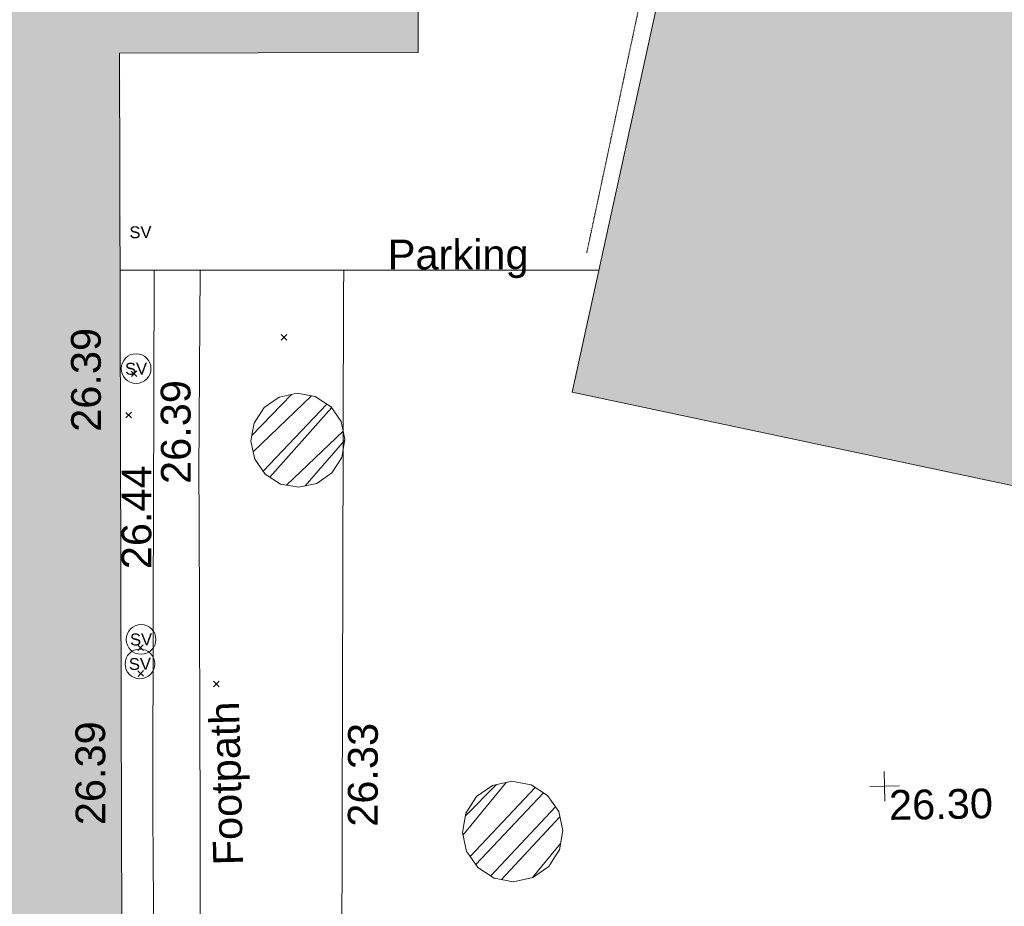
# Model space of a CAD drawing. Header units: millimetres. Extents: x -287732 to 520720, y -88450 to 287754.
# Tile 225 of 256: x 16702 to 29117, y 23548 to 34736. Entities that reach past the tile are written whole.
import ezdxf

# ---------------------------------------------------------------- set-up
doc = ezdxf.new("R2010")
doc.units = ezdxf.units.MM
for name, pattern in [('Dash', [6, 3, -3]), ('IMPORT-HIDDEN2 _3_', [4762.5, 3175, -1587.5]), ('IMPORT-UG_ELEC_STREET LIGHTING_QLB2 _2_', [2700, 1500, -300.0000000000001, 0, -250, 150, -300.0000000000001, 0, -200])]:
    doc.linetypes.add(name, pattern=pattern)
for name, color, linetype, lineweight, true_color in [('00_TOPO_SERV_STOP_VALVE', 7, 'Continuous', 9, 0x666666), ('00_UAV_BUILDING_OUTLINE', 5, 'Continuous', 9, 0x0000ff), ('00_UAV_FOOTPATH', 7, 'Continuous', 9, 0xa50000), ('00_UAV_LEVEL_SPOT', 7, 'Continuous', 9, 0x666666), ('00_UAV_PARKING', 4, 'Continuous', 9, 0x00ffff), ('12333-PUM-2D-U-0001-C01 - Rev2_REVIT IMPORT_dwg', 7, 'Continuous', 9, 0x767676), ('A_RHA_Line', 7, 'Continuous', 9, 0x00a600), ('A_RHA_Line-RoomAreaSeperator', 4, 'Dash', 9, 0x00ffff), ('PUM-CHAMBER EXTENTS', 6, 'IMPORT-HIDDEN2 _3_', 9, 0xff00ff)]:
    doc.layers.add(name, color=color, linetype=linetype, lineweight=lineweight, true_color=true_color)
for name, color, linetype, lineweight in [('00_UAV_SURFACE', 7, 'Continuous', 9), ('A_RHA_Detail', 7, 'Continuous', 9), ('A_RHA_Floor', 7, 'Continuous', 9), ('A_RHA_Text', 7, 'Continuous', 9), ('GEN-TEXT', 7, 'Continuous', 9)]:
    doc.layers.add(name, color=color, linetype=linetype, lineweight=lineweight)
doc.styles.add('Arial Narrow_B', font='ARIALNB.TTF', dxfattribs={"height": 3000})
doc.styles.add('Swis721 Lt BT', font='swissl.ttf', dxfattribs={"height": 399.9999999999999})
doc.styles.add('Swis721 Lt BT_2', font='swissl.ttf', dxfattribs={"height": 375})
pattern_1 = [(45, (-533641079.65, -725615854.3560001), (-265.1650429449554, 265.1650429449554), []), (45, (-533640902.873, -725615854.3560001), (-265.1650429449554, 265.1650429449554), [])]

# ---------------------------------------------------------------- blocks, each defined once
blk = doc.blocks.new('12333-PUM-2D-U-0001-C01 - Rev2_REVIT IMPORT_dwg_MSL_Sluice_Valve_SYM-V125-Site Location Plan Proposed')
at = {"layer": '00_TOPO_SERV_STOP_VALVE', "insert": (0, 198.9876086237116), "char_height": 399.9999999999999, "width": 785.1100955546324, "attachment_point": 2, "line_spacing_factor": 1.005061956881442, "style": 'Swis721 Lt BT'}
blk.add_mtext('SV', dxfattribs=at)
blk = doc.blocks.new('12333-PUM-2D-U-0001-C01 - Rev2_REVIT IMPORT_dwg_MSL_Sluice_Valve_SYM-2077246-Site Location Plan Proposed')
at = {"layer": '00_TOPO_SERV_STOP_VALVE', "color": 254, "true_color": 0xcccccc}
blk.add_circle((0, 0), 500.0000000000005, dxfattribs=at)
at = {"layer": '00_TOPO_SERV_STOP_VALVE', "insert": (0, 198.9876086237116), "char_height": 399.9999999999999, "width": 785.1100955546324, "attachment_point": 2, "line_spacing_factor": 1.005061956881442, "style": 'Swis721 Lt BT'}
blk.add_mtext('SV', dxfattribs=at)
blk = doc.blocks.new('12333-PUM-2D-U-0001-C01 - Rev2_REVIT IMPORT_dwg_UAV-2077255-Site Location Plan Proposed')
at = {"layer": '00_UAV_LEVEL_SPOT', "color": 254, "true_color": 0xcccccc, "flags": 128}
for points in [[(500.0000000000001, 0), (0, 0), (0, 500.0000000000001)], [(0, -500.0000000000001), (0, 0), (-500.0000000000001, 0)]]:
    blk.add_lwpolyline(points, dxfattribs=at)
blk = doc.blocks.new('12333-PUM-2D-U-0001-C01 - Rev2_REVIT IMPORT_dwg_MGS62954_T2_Galway_ITM_3d_Rev1-2077680-Site Location Plan Proposed')
at = {"layer": '00_UAV_FOOTPATH', "color": 254, "true_color": 0xcccccc, "flags": 128}
blk.add_lwpolyline([(533921484.3618731, 725586660.377173), (533921424.3060003, 725584100.3955002), (533921417.0380525, 725583559.9804791), (533921365.3060001, 725579713.3955002), (533921345.2730094, 725578560.5109864), (533921294.3060002, 725575627.3955002), (533921255.2523172, 725573561.3471893), (533921222.3060002, 725571818.3955002), (533921172.3060001, 725570290.3955001)], dxfattribs=at)
at = {"layer": '00_UAV_PARKING', "color": 254, "true_color": 0xcccccc, "flags": 128}
blk.add_lwpolyline([(533955556.4769779, 725571514.5477428), (533953716.7662603, 725571548.9706045), (533952118.7295002, 725571578.8715003), (533948717.3818699, 725571626.1814756), (533947120.3060003, 725571648.3955002), (533943717.9069263, 725571696.0521933), (533942408.3060001, 725571714.3955001), (533938718.7368844, 725571778.921597), (533937948.3060001, 725571792.3955002), (533933890.3060002, 725571848.3955002), (533933719.2990279, 725571851.3816522), (533929595.3060002, 725571923.3955001), (533928720.1873085, 725571937.339557), (533926206.3060002, 725571977.3955002), (533923720.8856087, 725572020.4364705), (533923030.3060002, 725572032.3955001), (533923095.5466922, 725576341.2133344), (533923119.3060002, 725577910.3955), (533923189.21767, 725581340.3043864), (533923218.3060003, 725582767.3955002), (533923288.8376347, 725586338.6472617), (533923294.5677068, 725586628.7799127)], dxfattribs=at)
at = {"layer": '00_UAV_SURFACE', "color": 254, "true_color": 0xcccccc, "flags": 128}
blk.add_lwpolyline([(533920907.3433857, 725586670.4490682), (533920843.0375, 725583590.5535002), (533920823.032089, 725582554.6568698), (533920770.0375002, 725579810.5535), (533920746.0384201, 725577555.3458358), (533920736.0375001, 725576615.5535), (533920674.0307153, 725572555.9880912), (533920670.0375001, 725572294.5535), (533920608.0375001, 725569679.5535002)], dxfattribs=at)
at = {"xscale": 0.375, "yscale": 0.375, "zscale": 0.375}
for name, p in [('12333-PUM-2D-U-0001-C01 - Rev2_REVIT IMPORT_dwg_MSL_Sluice_Valve_SYM-V125-Site Location Plan Proposed', (533920741.0375, 725587154.5535)), ('12333-PUM-2D-U-0001-C01 - Rev2_REVIT IMPORT_dwg_MSL_Sluice_Valve_SYM-2077246-Site Location Plan Proposed', (533920656.0375001, 725585433.5535)), ('12333-PUM-2D-U-0001-C01 - Rev2_REVIT IMPORT_dwg_MSL_Sluice_Valve_SYM-2077246-Site Location Plan Proposed', (533920659.0375, 725582016.5535002)), ('12333-PUM-2D-U-0001-C01 - Rev2_REVIT IMPORT_dwg_MSL_Sluice_Valve_SYM-2077246-Site Location Plan Proposed', (533920639.0374999, 725581707.5535002)), ('12333-PUM-2D-U-0001-C01 - Rev2_REVIT IMPORT_dwg_UAV-2077255-Site Location Plan Proposed', (533930000.0000001, 725580000.0000001))]:
    blk.add_blockref(name, p, dxfattribs=at)
at = {"layer": '00_UAV_BUILDING_OUTLINE', "color": 251, "true_color": 0x666666, "char_height": 375, "width": 1495.902363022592, "attachment_point": 1, "rotation": 89.16591115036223, "line_spacing_factor": 1.005061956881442, "style": 'Swis721 Lt BT_2'}
for insert in [(533919824.2339407, 725584650.2633067), (533919793.5334482, 725579686.2424269)]:
    blk.add_mtext('26.39', dxfattribs=dict(at, insert=insert))
at = {"layer": '00_UAV_FOOTPATH', "color": 251, "true_color": 0x666666, "char_height": 375, "attachment_point": 1, "line_spacing_factor": 1.005061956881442, "style": 'Swis721 Lt BT_2'}
for s, insert, width, rotation in [('26.39', (533920945.6953219, 725583972.2602206), 1495.902363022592, 89.22948548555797), ('Footpath', (533921520.4982735, 725579144.2501464), 2436.183848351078, 90.48038194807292)]:
    blk.add_mtext(s, dxfattribs=dict(at, insert=insert, width=width, rotation=rotation))
at = {"layer": '00_UAV_LEVEL_SPOT', "insert": (533930051.8765643, 725579949.1441547), "char_height": 375, "width": 1495.902363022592, "attachment_point": 1, "line_spacing_factor": 1.005061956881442, "style": 'Swis721 Lt BT_2'}
blk.add_mtext('26.30', dxfattribs=at)
at = {"layer": '00_UAV_PARKING', "color": 251, "true_color": 0x666666, "char_height": 375, "attachment_point": 1, "line_spacing_factor": 1.005061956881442, "style": 'Swis721 Lt BT_2'}
for s, insert, width, rotation in [('Parking', (533923856.8007009, 725587005.5733308), 2037.276551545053, 359.0457721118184), ('26.33', (533923224.3432811, 725579607.4762409), 1495.902363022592, 88.83230454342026)]:
    blk.add_mtext(s, dxfattribs=dict(at, insert=insert, width=width, rotation=rotation))
at = {"layer": '00_UAV_SURFACE', "color": 251, "true_color": 0x666666, "insert": (533920428.0270872, 725582906.6524346), "char_height": 375, "width": 1495.902363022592, "attachment_point": 1, "rotation": 88.89363173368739, "line_spacing_factor": 1.005061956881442, "style": 'Swis721 Lt BT_2'}
blk.add_mtext('26.44', dxfattribs=at)
blk = doc.blocks.new('12333-PUM-2D-U-0001-C01 - Rev2_REVIT IMPORT_dwg-1620468-Site Location Plan Proposed')
at = {"layer": 'PUM-CHAMBER EXTENTS', "true_color": 0xffaaff}
h = blk.add_hatch(dxfattribs=at)
h.set_pattern_fill('FP_3', color=211, style=0, pattern_type=2)
h.set_pattern_definition(pattern_1)
h.paths.add_polyline_path([(281600.444782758, -31953.76701757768), (281827.6452223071, -31908.57404028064), (282020.2564544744, -31779.87532957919), (282148.9551651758, -31587.26409741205), (282194.1481424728, -31360.06365786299), (282148.9551651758, -31132.863218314), (282021.8747020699, -30942.67386477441), (281827.6452223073, -30811.55327544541), (281600.444782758, -30766.36029814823), (281373.2443432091, -30811.55327544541), (281180.633111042, -30940.25198614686), (281051.9344003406, -31132.86321831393), (281006.7414230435, -31360.06365786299), (281051.9344003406, -31587.26409741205), (281180.6331110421, -31779.87532957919), (281373.2443432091, -31908.57404028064), (281579.79023455, -31949.65857249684)])
h = blk.add_hatch(dxfattribs=at)
h.set_pattern_fill('FP_3', color=211, style=0, pattern_type=2)
h.set_pattern_definition(pattern_1)
h.paths.add_polyline_path([(284222.3017881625, -36976.89712513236), (284464.7106380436, -36928.6790069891), (284670.2149378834, -36791.36542370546), (284807.5285211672, -36585.86112386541), (284855.7466393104, -36343.45227398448), (284807.5285211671, -36101.04342410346), (284670.2149378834, -35895.53912426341), (284464.7106380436, -35758.22554097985), (284222.3017881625, -35710.00742283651), (283979.8929382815, -35758.22554097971), (283774.3886384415, -35895.53912426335), (283637.0750551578, -36101.04342410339), (283588.8569370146, -36343.4522739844), (283637.0750551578, -36585.86112386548), (283774.3886384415, -36791.36542370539), (283979.8929382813, -36928.67900698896)])
at = {"layer": 'GEN-TEXT', "color": 253, "true_color": 0xaaaaaa}
for p, q in [((281411.9948138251, -30092.71151770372), (281482.7054919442, -30022.00083958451)), ((281482.7054919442, -30092.71151770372), (281411.9948138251, -30022.00083958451)), ((279514.9948138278, -30520.71151777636), (279585.705491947, -30450.00083965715)), ((279585.705491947, -30520.71151777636), (279514.9948138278, -30450.00083965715)), ((279436.9948139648, -31040.71151767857), (279507.7054920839, -30970.00083955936)), ((279507.7054920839, -31040.71151767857), (279436.9948139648, -30970.00083955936)), ((279535.0372812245, -33978.13812852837), (279605.7479593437, -33907.42745040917)), ((279605.7479593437, -33978.13812852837), (279535.0372812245, -33907.42745040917)), ((279532.9948138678, -34303.71151771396), (279603.7054919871, -34233.00083959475)), ((279603.7054919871, -34303.71151771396), (279532.9948138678, -34233.00083959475)), ((280481.9948137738, -34451.71151775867), (280552.705491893, -34381.00083963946)), ((280552.705491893, -34451.71151775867), (280481.9948137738, -34381.00083963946))]:
    blk.add_line(p, q, dxfattribs=at)
at = {"layer": 'PUM-CHAMBER EXTENTS', "color": 211, "linetype": 'Continuous', "true_color": 0xffaaff, "flags": 128}
for points in [[(282194.1481424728, -31360.06365786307), (282148.9551651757, -31132.86321831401), (282021.8747020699, -30942.67386477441), (282020.2564544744, -30940.2519861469), (281827.6452223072, -30811.55327544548), (281600.4447827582, -30766.36029814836), (281373.2443432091, -30811.55327544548), (281180.633111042, -30940.2519861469), (281051.9344003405, -31132.86321831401), (281030.5090321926, -31240.57581776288), (281006.7414230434, -31360.06365786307), (281051.9344003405, -31587.26409741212), (281180.633111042, -31779.87532957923), (281373.2443432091, -31908.57404028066), (281600.4447827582, -31953.76701757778), (281640.0632372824, -31945.88641694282), (281827.6452223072, -31908.57404028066), (282020.2564544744, -31779.87532957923), (282148.9551651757, -31587.26409741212)], [(284855.7466393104, -36343.45227398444), (284807.5285211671, -36101.04342410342), (284670.2149378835, -35895.53912426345), (284464.7106380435, -35758.22554097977), (284285.5151535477, -35722.58134302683), (284222.3017881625, -35710.0074228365), (283979.8929382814, -35758.22554097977), (283774.3886384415, -35895.53912426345), (283637.0750551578, -36101.04342410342), (283588.8569370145, -36343.45227398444), (283637.0750551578, -36585.86112386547), (283672.0529921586, -36638.20930593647), (283774.3886384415, -36791.36542370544), (283979.8929382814, -36928.67900698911), (284222.3017881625, -36976.89712513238), (284464.7106380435, -36928.67900698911), (284670.2149378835, -36791.36542370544), (284749.4687848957, -36672.75365965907), (284807.5285211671, -36585.86112386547)]]:
    blk.add_lwpolyline(points, close=True, dxfattribs=at)
blk.add_blockref('12333-PUM-2D-U-0001-C01 - Rev2_REVIT IMPORT_dwg_MGS62954_T2_Galway_ITM_3d_Rev1-2077680-Site Location Plan Proposed', (-533641079.6498471, -725615854.3561786))

msp = doc.modelspace()

# ---------------------------------------------------------------- hatches: boundary and pattern name
at = {"layer": 'A_RHA_Detail', "true_color": 0xc0c0c0}
h = msp.add_hatch(color=9, dxfattribs=at)
h.paths.add_polyline_path([(-80880.60083809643, -68502.79057078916), (-80400.865924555, -68483.41509113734), (-80400.865924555, -62984.64684185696), (-24474.85765177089, -63009.32043784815), (-24456.14471271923, -50840.30023858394), (-36622.55041039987, -50831.65104353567), (-36622.55041039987, -44228.57792613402), (-50959.0526582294, -44218.38599194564), (-50959.0526582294, -42573.78171514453), (-54563.9325804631, -42571.21897729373), (-54565.69773352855, -45054.17447474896), (-92408.82109321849, -45027.27149621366), (-92411.78875845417, -49201.74309222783), (-100061.9988811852, -49201.74309222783), (-100052.2214449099, -64852.82557838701), (-86120.90825229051, -64852.82557838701), (-86092.1662649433, -62957.90041523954), (-84861.10047608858, -62957.90041523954), (-84854.79052929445, -68240.109737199), (-80870.60226892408, -68240.10973722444)])
h.paths.add_polyline_path([(-137238.9269902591, -68461.9384092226), (-132719.7426408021, -68433.0633692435), (-132847.0731201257, -62850.04282283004), (-130454.6837966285, -62916.63108078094), (-130498.2830220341, -61355.85393642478), (-117581.136331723, -61423.42893438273), (-117492.3908565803, -49183.91309190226), (-125136.5200282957, -49178.47881952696), (-125133.572703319, -45032.61887136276), (-163007.1824077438, -45005.6942194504), (-163007.1824076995, -44090.2963411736), (-163123.8521269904, -44090.21339942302), (-163122.6389897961, -42383.75184302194), (-166563.8543419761, -42383.75184298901), (-166565.034908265, -44044.39824208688), (-193158.4656786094, -44025.49275805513), (-193195.152889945, -62863.65652504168), (-137269.7106414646, -62916.63108078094), (-137254.3708868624, -65679.90523788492)])
h.paths.add_polyline_path([(120310.9497607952, -32334.28230164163), (120312.4652266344, -31610.73011961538), (133451.2244789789, -31638.24899384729), (133469.2230092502, -19717.98315780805), (121295.7536929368, -19692.48606430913), (121319.8434528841, -8190.941560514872), (112277.0825930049, -8172.001674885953), (112263.1770823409, -14811.1234547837), (78285.85310969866, -14739.95861438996), (78292.82277619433, -8167.077575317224), (75241.99098605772, -8160.673431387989), (69355.76844233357, -8152.931592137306), (69353.6659720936, -9156.74635762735), (68372.60878945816, -9154.691552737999), (68372.60878945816, -13705.52853215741), (69333.7233474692, -13707.54156770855), (69325.07112547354, -16249.53369228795), (66623.4489111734, -16249.53369228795), (66619.79243935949, -17995.29925530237), (65989.07757494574, -17995.2992552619), (65985.44262772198, -19730.78799483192), (57152.23993377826, -19712.28702421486), (57127.42535098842, -31559.89463417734), (70277.87165424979, -31587.43801817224), (70277.87165431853, -32271.7414715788), (78263.96947909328, -32285.12944888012), (78266.62661740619, -31019.79372153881), (112335.8856506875, -31091.15111860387), (112335.8856506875, -32317.57330553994), (119781.4233959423, -32333.17321913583)])
h.paths.add_polyline_path([(7503.717409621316, -1791.439263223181), (15482.43097392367, -674.0213231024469), (15484.0826588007, 148.1327206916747), (56188.28042539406, 205.5276654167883), (56155.84326007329, 14338.3166313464), (18016.62665935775, 14236.48149539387), (17967.9025208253, 34313.18372071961), (21727.10644863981, 34324.0692624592), (21708.90974962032, 40608.10218321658), (18009.66447159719, 40608.10218321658), (17995.54603706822, 45483.75063442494), (9770.084204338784, 45420.6329473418), (3966.213879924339, 45446.76585222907), (3984.771235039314, 14176.56786832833), (1023.062455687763, 14176.56786837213), (-276.5134647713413, 14190.52623461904), (-231.6790044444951, 5968.135265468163), (-226.4491536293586, 193.7444677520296), (553.0869992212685, 183.4716499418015), (7477.609307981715, 143.2867586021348), (7488.638446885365, -674.0213231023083)])
h.paths.add_polyline_path([(77755.59663317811, 53.47451145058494), (77729.51881611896, 1699.844979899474), (94464.47132486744, 1659.976083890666), (94606.37913471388, 17991.390236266), (88810.4190114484, 18015.03260816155), (88799.89418497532, 14436.74271609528), (69413.88950349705, 14457.8773889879), (69377.35724448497, 99.62816357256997), (75241.99098605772, 67.32134432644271)])
h.paths.add_polyline_path([(61252.12079701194, 46453.95617366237), (105774.7348988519, 46472.68783506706), (105768.2642198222, 61852.61234306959), (92285.13876309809, 61852.61234306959), (92308.59670399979, 65784.30757140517), (96107.4668000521, 65767.60445243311), (96059.68081117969, 75209.20847378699), (101084.8427276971, 75071.88872764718), (104988.0046543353, 74765.36560406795), (108403.6894220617, 74363.8408943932), (112009.2703903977, 73787.25420861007), (115645.3524815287, 73049.69667206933), (116890.8108051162, 72761.69136252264), (120208.9929833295, 71893.18353872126), (120865.241739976, 71703.68484519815), (124135.6329506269, 70669.67317906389), (127435.6253142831, 69480.50055823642), (127820.4368670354, 69394.93141813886), (128274.3081769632, 69331.69585753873), (128731.8791144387, 69306.66104516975), (129189.9401488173, 69320.00258290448), (129645.2782985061, 69371.62688826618), (130094.6997111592, 69461.17185603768), (130535.0520071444, 69588.00939074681), (130963.246434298, 69751.24981927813), (131376.2795165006, 69949.74812590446), (131771.2541232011, 70182.11198903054), (132162.5575600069, 70460.5404660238), (132496.0921583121, 70741.69081113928), (132820.871367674, 71064.98072578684), (133117.4593294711, 71414.31364272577), (133383.77568926, 71787.23923950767), (133616.5473239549, 72178.5372844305), (133817.1647262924, 72590.54524898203), (133982.6025969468, 73017.89547513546), (134111.7005086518, 73457.59040801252), (134203.5529320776, 73906.54590458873), (134257.5155883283, 74361.61286216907), (134272.5462649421, 74819.5993153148), (134250.5259875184, 75277.29281745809), (134189.6227572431, 75731.48297747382), (134090.9274700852, 76178.98397757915), (133955.1324028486, 76616.65691993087), (133783.1900598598, 77041.43184345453), (133576.3064937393, 77450.32925647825), (133335.932843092, 77840.48103920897), (133063.7551572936, 78209.15055532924), (132761.6825665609, 78553.75185442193), (132431.8338935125, 78871.8678050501), (132076.5227905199, 79161.26705197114), (131698.2415080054, 79419.91966861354), (131299.6434187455, 79646.01139197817), (131093.5942456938, 79746.34209763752), (132146.0467355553, 83110.22226145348), (122787.7632953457, 86282.54285518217), (121604.3555412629, 82800.3591886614), (117095.9864227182, 83870.84033785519), (116841.9598400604, 83526.35449572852), (116120.5435466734, 91221.93611972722), (110237.7341284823, 91274.27491021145), (110194.3680786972, 90435.39030214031), (104988.0046543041, 90486.49901390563), (104973.2761846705, 94309.82427956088), (103746.1314668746, 94309.8242795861), (103839.9937121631, 122852.1474271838), (96365.09202306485, 122931.9599470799), (96350.3400238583, 123952.4168585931), (104555.5505249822, 123902.1925226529), (104607.3234458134, 120248.5396156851), (125502.5015002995, 120134.1933400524), (125662.0200253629, 137657.3796882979), (114479.5865733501, 137699.2256881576), (114382.306264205, 129149.9458158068), (104644.159003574, 129187.9975073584), (104577.9931702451, 126217.3903144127), (101184.4926406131, 126159.1566967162), (101264.6166812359, 135959.2655565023), (89967.23178808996, 135988.8856164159), (89927.63362986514, 125823.6463181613), (93630.53562302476, 125840.7948842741), (93580.65688892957, 122931.9599470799), (88697.38835376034, 122904.7310126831), (88679.3898954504, 95739.09143775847), (86378.25848996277, 95739.09143775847), (86378.18187189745, 96178.1008337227), (83279.50743284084, 96200.92083327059), (83273.62493422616, 95735.74732133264), (70169.67509619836, 95733.22421950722), (70166.26842742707, 96272.07409347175), (66674.99731294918, 96257.14073655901), (66654.74538556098, 95755.71092136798), (65784.77231079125, 95755.71092136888), (65887.65094984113, 117470.630565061), (53473.3427162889, 117487.9046429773), (53434.44066309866, 98570.46349063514), (40649.41626916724, 98570.46349063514), (40610.16711559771, 94406.01479078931), (38853.82372868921, 94410.36303440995), (38848.65589191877, 89463.65332729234), (40612.46601912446, 89518.45976927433), (40665.38257362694, 86257.73741128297), (38372.19584460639, 86305.72309285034), (38369.79374539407, 76901.0507917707), (50937.9512507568, 76944.40198294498), (50922.88567286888, 74598.78180889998), (56484.9061132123, 74588.85093771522), (56484.9061132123, 75194.85181995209), (92465.4037153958, 75233.0258166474), (92645.92783662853, 71766.64845094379), (89810.55521366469, 69362.83965827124), (85313.16173974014, 69360.94750420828), (85313.16173974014, 66907.4050808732), (75210.14498263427, 66903.15451589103), (75210.14498263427, 63815.70944550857), (70819.40014309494, 63815.70999200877), (70819.21601505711, 64253.35708059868), (69456.83415683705, 64253.35708059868), (69455.7195737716, 66901.99623166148), (61303.32856759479, 66898.5668068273), (61304.56054988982, 63970.32021231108), (70500.41048208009, 63970.32021219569), (70500.4088543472, 61852.59006207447), (61245.6438848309, 61848.69637488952), (61252.03558504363, 46656.49344428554)])
h.paths.add_polyline_path([(-17153.16561239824, 48569.32684293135), (-17153.16561224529, 60770.38083685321), (-29362.88357759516, 60774.70428694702), (-29362.88357759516, 67399.20394580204), (-43507.24466814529, 67405.01911303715), (-43488.5313307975, 69093.07334175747), (-45766.41866231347, 69109.32868388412), (-45794.3462003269, 67405.01911303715), (-47272.11273194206, 67404.2124544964), (-47272.44887633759, 66454.91798908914), (-86004.56386332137, 66468.63299519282), (-86006.66970787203, 60521.58362721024), (-92662.87722510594, 60521.58362721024), (-92665.2138765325, 50184.35611932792), (-79752.0168396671, 50179.78309939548), (-79752.016597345, 48591.4932381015), (-17157.7163123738, 48569.32845417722)])
h.paths.add_polyline_path([(-201056.4185878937, 48628.75479108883), (-138377.9751621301, 48634.64535779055), (-138377.9751621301, 50133.28201003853), (-125467.710581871, 50134.49626164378), (-125468.6909603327, 60566.1903686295), (-132186.8595614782, 60565.86652591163), (-132187.4203588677, 66533.0197876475), (-170643.3098734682, 66805.61809689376), (-170643.3098732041, 67738.78475848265), (-200340.0100486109, 67488.93693764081), (-200348.7171487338, 60827.78025104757), (-201057.5650552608, 60827.71357558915), (-201056.6510294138, 51102.04313372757)])
h.paths.add_polyline_path([(-240051.5126725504, 54769.19491160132), (-239444.490259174, 54811.10754483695), (-239186.5396223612, 54841.92927608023), (-238764.8191577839, 54940.98166103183), (-238382.4735933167, 55122.46891388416), (-237990.3402229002, 55354.87497234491), (-237269.2031023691, 55936.21515020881), (-237032.4836384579, 56225.56611516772), (-236793.0039602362, 56569.31473944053), (-236554.5880578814, 57004.26389721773), (-236432.7219585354, 57267.46508908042), (-236300.081527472, 57753.26238983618), (-236250.7285154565, 58017.17885684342), (-236235.6490609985, 58516.21786804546), (-236233.2538429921, 58987.85640053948), (-236213.7029795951, 59823.48083769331), (-236363.8287855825, 59820.86038205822), (-236634.0279869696, 60698.06075827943), (-236391.9547756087, 61432.19726339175), (-236225.4740089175, 61435.10319600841), (-236201.6036569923, 62637.68779596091), (-232563.5271750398, 62639.28734435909), (-232563.5271750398, 63049.03842404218), (-232732.1945866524, 63049.15302218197), (-232860.1521277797, 63457.95890274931), (-232731.606808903, 63914.24862697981), (-232560.8209656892, 63914.24862697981), (-232515.1276847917, 70598.00033009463), (-240628.6947849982, 70598.85496273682), (-240629.7923196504, 72350.98321577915), (-246412.6011212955, 72347.36085933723), (-246412.6011212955, 70616.45923936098), (-254449.5805725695, 70618.60952619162), (-254454.637144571, 70754.06491720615), (-254469.7140363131, 73191.66276250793), (-263883.2532625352, 73267.83063688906), (-263902.4181505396, 68260.74348553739), (-263714.8217520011, 68259.82096572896), (-263552.9672900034, 67819.65434396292), (-263719.0883117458, 67392.2068408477), (-263913.6298699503, 67392.20684284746), (-263956.7001913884, 58633.76423459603), (-260181.1963171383, 58611.22607638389), (-260192.3146983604, 56354.25111579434), (-257184.684388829, 56339.46086021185), (-257213.4419957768, 57092.93866021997), (-257338.5163846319, 57093.27331223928), (-257471.0109294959, 57531.74572308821), (-257338.5163845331, 58062.22513696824), (-257203.4956297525, 58064.06881289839), (-257173.5751889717, 58598.54056692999), (-256478.2273617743, 58575.27357994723), (-256478.2273617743, 58788.51859473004), (-256013.0091299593, 58911.92701534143), (-255397.0786664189, 58780.99767617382), (-255397.0786664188, 58595.982422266), (-243809.885361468, 58585.92793201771), (-243805.3570672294, 58352.04527760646), (-243740.939469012, 57884.52572680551), (-243619.0830608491, 57421.84877545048), (-243424.3877545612, 56943.65915412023), (-243247.1437899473, 56608.24157713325), (-243003.0710579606, 56249.99021479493), (-242732.2093200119, 55932.75703082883), (-242371.7230178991, 55603.12658811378), (-242141.255125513, 55424.88676767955), (-241804.9643037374, 55216.88439822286), (-241529.4640827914, 55077.02869055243), (-241100.6275144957, 54917.18295003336), (-240836.2134980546, 54840.82833176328), (-240453.4486195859, 54788.60784130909), (-240218.9578693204, 54777.28227442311)])
h.paths.add_polyline_path([(40276.69022552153, 59895.36417752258), (40328.62676029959, 69196.9439153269), (36588.99968785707, 69217.8245910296), (36619.46637569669, 74674.25962428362), (32264.36460078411, 74687.02318924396), (32233.48293867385, 69156.26826306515), (11916.69390495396, 69269.70959686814), (11966.66200111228, 78218.75165974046), (29087.509017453, 78123.15526808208), (29143.44567205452, 88141.1370047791), (15719.348796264, 88216.09212953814), (15732.60379610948, 90589.9978889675), (4594.294101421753, 90652.19003489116), (4525.129359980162, 78265.12250449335), (10096.76365553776, 78234.01258731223), (10077.43887221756, 74773.03821910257), (4547.641142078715, 74803.91453678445), (4465.579974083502, 60107.1600234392), (19125.89094760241, 60025.30234268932), (19139.86249374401, 62527.53804644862), (31738.59196305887, 62457.19146404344), (31724.55430858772, 59943.11609815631), (38369.79364225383, 59906.01157293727)])
h.paths.add_polyline_path([(-246083.0241259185, 72334.29150213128), (-246083.0594797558, 72334.30275087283), (-246208.2905500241, 72334.29150213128)])
h.paths.add_polyline_path([(-114575.3004830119, 112178.0758695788), (-114575.3246435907, 112178.0758695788), (-114707.2752166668, 115801.5811617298)])
h.paths.add_polyline_path([(-154699.9178765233, 101760.4080976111), (-114382.050333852, 101776.0542914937), (-114382.050333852, 106926.9360164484), (-113755.641395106, 106927.1792101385), (-113757.5507412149, 111847.2721531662), (-114431.6837526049, 111847.2721531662), (-114431.8097758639, 112178.0758695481), (-114575.3004830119, 112178.0758695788), (-114578.9984943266, 121707.2390833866), (-123056.9849702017, 121707.2390833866), (-123068.8201032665, 156452.7036899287), (-119381.2340625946, 156454.1348067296), (-119381.2340625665, 160165.8597952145), (-115501.031452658, 160167.3662801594), (-115503.3750945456, 166206.5793118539), (-132411.7987151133, 166599.6604729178), (-132411.8243278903, 166665.6603411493), (-135275.0124468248, 166664.5490317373), (-135275.0124468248, 166628.1883101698), (-135911.3205076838, 166628.1944502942), (-135911.3479256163, 166352.1604668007), (-152521.1633846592, 166345.7146753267), (-152518.3680955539, 159142.6836790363), (-150699.3133726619, 159117.9265656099), (-150758.5477087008, 122560.691203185), (-151059.2005266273, 122560.691203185), (-151061.0981347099, 121302.4374932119), (-154138.3148337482, 121372.6012653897), (-154138.3148337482, 121865.1834517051), (-154704.3888425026, 121867.2611370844), (-154688.5451973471, 119352.3937021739), (-154745.5933227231, 119352.3715636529), (-154745.5763474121, 118722.1532660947), (-160794.1544526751, 118748.7442832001), (-160794.1544526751, 119410.5425977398), (-163852.1622693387, 119422.408321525), (-163855.0715294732, 118762.2003111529), (-167568.6765459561, 118778.5256058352), (-166634.6619849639, 124395.1277019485), (-166930.050559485, 124500.0918161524), (-167568.6765459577, 124707.6250903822), (-168028.2173235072, 124841.3808647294), (-168630.5006276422, 124991.3056740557), (-169238.2056069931, 125117.4693074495), (-169850.3952285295, 125219.6772876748), (-170466.1255403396, 125297.7720169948), (-171089.11025998, 125351.8553033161), (-171704.4065937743, 125381.1774255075), (-172325.0479971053, 125386.3595015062), (-172782.2248668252, 125374.5832362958), (-173401.7764235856, 125337.4554476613), (-174109.844898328, 125263.4341236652), (-174634.1213722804, 125190.4100126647), (-175245.0145766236, 125080.719099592), (-176047.1958093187, 124895.7675260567), (-176665.4852587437, 124724.7228134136), (-177045.3001228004, 124609.1129151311), (-177631.5127792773, 124405.2077276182), (-176665.4852586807, 118818.5158794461), (-177558.9402083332, 118822.4435768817), (-177662.2853368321, 125263.4341236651), (-176365.3912351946, 126542.9270807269), (-159462.2970490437, 126319.910391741), (-157057.7396790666, 128609.0850976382), (-157060.6673204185, 136153.1661957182), (-158638.8016610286, 137740.2441626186), (-159352.3735831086, 137740.2441626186), (-161634.4140634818, 140201.1078539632), (-168727.9404945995, 140256.8191146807), (-171035.0401161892, 137942.8847305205), (-174184.1459014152, 137942.8847305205), (-176460.1167434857, 140292.2858551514), (-177341.6856934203, 140292.2858551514), (-177341.7113613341, 140358.4281613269), (-183428.5803825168, 140356.0660244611), (-185921.6385985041, 137917.4639994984), (-185921.6385985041, 131757.3091155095), (-186906.8767412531, 131756.9267733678), (-187725.3914540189, 130809.9989183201), (-187724.058890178, 127376.1828148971), (-186481.0281350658, 126304.5577463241), (-186479.4846754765, 122327.2959175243), (-185176.2828158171, 121059.4673825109), (-180304.1129154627, 121059.4673824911), (-180304.1136492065, 118802.0484409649), (-193555.3706955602, 118802.0484409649), (-193555.368699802, 133117.8341649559), (-192593.6442938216, 133118.2073819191), (-192593.6442938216, 134200.8158367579), (-192224.6284783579, 134200.9592041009), (-192225.5653014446, 136615.0101267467), (-192595.0012460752, 136615.0101267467), (-192595.4357332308, 137734.4745165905), (-193589.2709668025, 137734.4746851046), (-193589.2685988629, 147474.570583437), (-193163.2062206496, 147492.8644732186), (-192765.7252967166, 147531.087133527), (-192359.9383250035, 147589.5931622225), (-192199.8207947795, 147616.5827294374), (-191882.7548926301, 147682.9245600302), (-191568.5380070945, 147761.6632019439), (-191257.654638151, 147852.677242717), (-190828.6072909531, 148002.2045655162), (-190647.7999969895, 148070.9514233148), (-190349.7690789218, 148197.8750094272), (-190056.9509284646, 148336.4013817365), (-189769.797051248, 148486.3169427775), (-189405.3590254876, 148698.0567944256), (-189132.906026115, 148873.2749095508), (-188867.542109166, 149059.0543929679), (-188609.6764469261, 149255.1087866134), (-188354.9814055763, 149465.3525772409), (-188079.6339208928, 149713.879248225), (-187884.9836199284, 149901.8220103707), (-187545.928247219, 150265.8040604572), (-187446.29984479, 150378.3960832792), (-187241.3270201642, 150629.2310214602), (-187046.3599558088, 150887.9197697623), (-186861.6992771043, 151154.0634500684), (-186546.1373636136, 151669.829875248), (-186524.4196769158, 151707.0632450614), (-163675.2898318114, 151669.829875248), (-163687.5843045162, 148134.07679455), (-157303.6541541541, 148136.492106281), (-157303.6541541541, 155759.91501608), (-157557.4317586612, 155765.0384228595), (-157555.9168973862, 166678.0466575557), (-187009.2021991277, 166699.7464767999), (-187013.0952111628, 162054.4009359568), (-188707.17754695, 162044.5925187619), (-188705.9961892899, 155021.5333641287), (-188737.9999316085, 154650.5326604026), (-188799.0133969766, 154283.1866125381), (-188857.2045401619, 154035.4341107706), (-188966.1106131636, 153679.3368924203), (-189102.6200311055, 153332.8820747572), (-189265.8911675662, 152998.2056672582), (-189454.9174011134, 152677.371060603), (-189645.2484685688, 152421.3220123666), (-189916.9563410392, 152104.2450531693), (-190212.7041973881, 151809.4634871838), (-190530.6686598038, 151538.7947471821), (-190868.8893671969, 151293.9075915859), (-191225.281078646, 151076.3118324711), (-191597.6465194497, 150887.3490191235), (-192092.8415776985, 150682.5621956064), (-192519.2468154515, 150561.8451365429), (-192903.8930791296, 150482.240889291), (-193187.215491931, 150440.8868273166), (-193594.1866364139, 150407.1257787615), (-193594.5952989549, 151459.9895227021), (-205369.2399268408, 151455.4201247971), (-205354.4523517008, 113350.0822379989), (-207187.1580384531, 113349.3710182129), (-207184.3024929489, 105991.0636522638), (-205312.8748221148, 105991.1901500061), (-205311.2362476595, 101769.6553082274), (-175488.6451201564, 101781.2285901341), (-175488.6451201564, 110889.6985621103), (-154703.4627663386, 110897.5679794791), (-154700.2792295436, 102691.5597281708)])
h.paths.add_polyline_path([(193735.9435693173, 113047.8274774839), (208865.0938716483, 114991.0266430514), (208976.1154123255, 114126.6471160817), (216447.8967332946, 115086.3281915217), (216038.7305308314, 118271.9702413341), (232648.5073383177, 120405.3421626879), (233425.993615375, 114352.0734369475), (240632.2017567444, 115277.6440988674), (239854.8412683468, 121329.9334727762), (256406.8682407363, 123455.8879629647), (257091.7572256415, 118089.1198988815), (264572.2871227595, 119040.8180953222), (261877.8350555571, 138524.7609215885), (259178.7147038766, 138221.6086035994), (259197.3483655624, 137439.0084132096), (254686.1480587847, 136897.0007612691), (255412.6810205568, 131314.8303176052), (240852.7447969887, 129522.4514056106), (239771.0426543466, 137918.8519126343), (240649.5822431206, 138010.1984551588), (240062.3063116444, 142776.6750342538), (239165.7694642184, 142685.0143484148), (237630.9646614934, 151018.3171732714), (266172.8791088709, 154560.7889781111), (271297.1876944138, 142612.4006970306), (276531.7397502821, 144861.098714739), (274941.5029779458, 148527.9037281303), (302074.5307653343, 160134.9084326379), (300215.9323773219, 164320.1841173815), (301528.1613272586, 164907.0997989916), (300405.1237791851, 167477.8916353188), (299016.6944531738, 166945.7181824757), (295626.7488506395, 174518.754428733), (294333.0289184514, 177537.1551681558), (287288.8475947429, 174518.754428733), (289427.6893504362, 169661.0163463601), (272956.7816584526, 162557.1203578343), (271943.2187787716, 164897.4305293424), (267016.3118217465, 162764.0369715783), (268502.3094164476, 159357.0430143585), (265200.4029574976, 157946.4096681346), (226856.416695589, 153146.7821792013), (227510.3041274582, 148852.0205334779), (228280.9873165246, 141179.0007483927), (227302.3544112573, 141050.281300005), (227895.3788235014, 136433.1758633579), (228748.5501749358, 136523.8855003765), (229602.3077302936, 128023.7667641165), (217691.2359889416, 126493.8999679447), (217642.3600127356, 126874.433267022), (215138.5007311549, 126552.8357430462), (215194.9980427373, 126112.965074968), (215015.6132226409, 126089.924757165), (214840.9672575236, 127449.66446064), (192258.7012018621, 124549.1816390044), (193486.3576426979, 114991.0266430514)])
h.paths.add_polyline_path([(-78076.24187439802, 117605.5188722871), (-78076.23951902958, 117610.0871211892), (-78070.318122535, 129485.7330792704), (-74723.15926543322, 129478.385255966), (-74723.15926543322, 125435.7860624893), (-48015.64546086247, 125380.0246061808), (-47996.55031653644, 135872.5822179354), (-61198.15919578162, 135901.5630078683), (-74714.72264144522, 135923.5088764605), (-74723.6287602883, 131865.2975510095), (-78070.318122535, 131872.642169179), (-78062.97909487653, 149549.7689430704), (-58292.26570492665, 149541.5607197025), (-58292.26570491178, 148946.2407608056), (-37707.70924046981, 148937.6946533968), (-37703.30827430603, 159740.0672041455), (-44148.26955755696, 159742.7429641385), (-44148.26955755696, 162961.3319174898), (-49829.95437583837, 162961.3319174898), (-49830.92144130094, 160632.0129326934), (-78494.09026625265, 160643.9130440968), (-78494.09026625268, 161615.1537738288), (-78739.225852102, 161615.2555472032), (-78691.7919454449, 168187.9195488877), (-90844.57645036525, 168126.8149079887), (-90962.52567694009, 152686.7636277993), (-89064.97866809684, 152685.9758215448), (-89079.54115380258, 117610.0871211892), (-78374.80218507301, 117605.6428258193)])
h.paths.add_polyline_path([(69254.82576126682, 129235.9722870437), (69259.97086178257, 136167.789247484), (86068.0992678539, 136131.0235193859), (86008.66431381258, 164703.3084147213), (58789.63167882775, 164723.511581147), (58789.63167882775, 170119.2062865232), (54460.1632489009, 170122.4198087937), (54457.21717773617, 166153.279245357), (47042.2151650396, 166158.7829869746), (47041.10931533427, 164668.9097040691), (39173.27935198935, 164674.7495545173), (39172.83712618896, 164078.9539098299), (17014.87910992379, 164095.4005254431), (17002.38841206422, 147267.1142245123), (12659.63471563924, 147267.1142245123), (12653.60087534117, 139137.9291796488), (17031.41608901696, 139134.6797717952), (17024.5879174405, 129935.3194463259), (39191.34773726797, 129918.8662983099), (39191.34773726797, 129258.2867272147), (69014.0340609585, 129236.1510132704)])
h.paths.add_polyline_path([(39265.62356917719, 139467.8223435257), (33050.91021530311, 139484.1586867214), (33087.56357182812, 153427.9220784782), (39277.60130889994, 153411.6505991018), (39277.60130890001, 152830.3127277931), (43058.29603858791, 152820.3745823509), (43024.83899408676, 140092.5601633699), (39267.2657899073, 140092.5601633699)])
h.paths.add_polyline_path([(1979.548949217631, 189123.2414339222), (18699.10403225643, 189180.0465563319), (18678.46874730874, 195253.6675675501), (24349.02704561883, 195272.9334348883), (24334.96888372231, 199550.7690688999), (28829.78348974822, 199566.0403168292), (28798.3577216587, 208815.6446464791), (24334.949615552, 208806.151404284), (24333.90624841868, 209113.2475694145), (16811.59093053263, 209087.6903002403), (16806.58456499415, 208843.5909093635), (6772.293057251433, 208809.4991440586), (6797.166076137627, 201488.5780549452), (-8471.058649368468, 201436.7038490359), (-8471.058649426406, 200429.0172028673), (-11856.09020770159, 200417.5164702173), (-11823.72827009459, 190892.3684138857), (-7614.729360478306, 190906.6685966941), (-7614.729360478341, 190170.8290169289), (-4608.619189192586, 190169.2993656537), (-4608.238782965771, 190916.8832264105), (1973.379031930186, 190939.2444180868), (1977.122761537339, 189837.3456693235)])
h.paths.add_polyline_path([(-20506.22133143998, 190640.0286460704), (-20122.28942212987, 206347.1214480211), (-41550.34215551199, 207015.2557957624), (-41462.26177903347, 210449.6195896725), (-31391.41053372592, 210152.0276719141), (-31078.64493155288, 223862.5743669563), (-44305.08575743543, 224230.7972280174), (-44490.79956591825, 211865.5542346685), (-47510.12209648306, 211942.9901385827), (-47722.57925071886, 203659.0205614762), (-47076.06680548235, 203635.3001465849), (-47175.4684425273, 199531.9403872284), (-46801.21126120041, 199520.4703269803), (-46873.68175963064, 195478.5899481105), (-44600.40472248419, 195425.2559779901), (-44685.88459507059, 192243.2795180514), (-38073.99929115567, 192135.6564362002), (-38104.39995468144, 191126.972250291), (-21537.79264466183, 190668.5723412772)])
h.paths.add_polyline_path([(16801.02360973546, 195961.500137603), (9656.615133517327, 196015.1086063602), (9643.838150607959, 199513.9922857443), (11631.77992468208, 199485.8321209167), (11631.7920940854, 203322.2460456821), (16806.58456511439, 203391.4855728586), (16801.0407710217, 195984.4293109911)])
h.paths.add_polyline_path([(122084.9264926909, 200536.2570557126), (122088.1805162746, 206386.1947929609), (125211.1061638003, 206386.1947929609), (125211.1162733, 206645.8932837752), (126202.7098976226, 206645.8932838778), (126203.0204769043, 207041.0477229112), (130401.4034741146, 206979.0758390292), (130444.2691124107, 209883.280297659), (126202.8383603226, 209945.8832030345), (126203.0204769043, 214624.1281189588), (127364.791950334, 214624.1281190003), (127365.2106673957, 225380.2058567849), (126159.8599207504, 225380.2527798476), (126207.4133336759, 241475.3410923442), (119482.5411291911, 241495.8747898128), (119479.2041949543, 246182.0096278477), (109943.9121324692, 246175.2196735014), (109953.2702601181, 233033.381429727), (115000.5285021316, 233033.3814296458), (114999.579292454, 208653.4991933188), (112026.3032630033, 208653.4991933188), (112024.3519988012, 200538.6761891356), (122024.6079402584, 200536.2715596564)])
h.paths.add_polyline_path([(30087.05071580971, 200986.75440713), (38030.67179071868, 201028.6865660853), (38030.67179071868, 202922.9731660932), (38109.89531492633, 202923.3913649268), (38067.25569096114, 208827.6066631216), (38013.35839378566, 208827.6672237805), (38012.38630971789, 209012.5383931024), (30044.90685988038, 208970.480297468), (30076.83023715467, 202922.9203834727)])
h.paths.add_polyline_path([(195986.2599417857, 205661.5722736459), (202896.8751332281, 206052.0074670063), (202676.8862551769, 209945.7611691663), (195766.2710618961, 209555.3259759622)])
h.paths.add_polyline_path([(-91652.40581580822, 206392.6172135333), (-79454.24421187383, 206432.5105635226), (-79629.29258199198, 238245.6998510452), (-68904.21147484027, 238215.095164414), (-68918.55832832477, 246312.9061543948), (-68918.56040493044, 246314.0782553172), (-68756.515268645, 246312.9061543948), (-68755.20581930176, 246638.9786699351), (-79620.07671794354, 246651.3624133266), (-79606.5628449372, 247343.5411849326), (-82154.50636787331, 247318.0695596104), (-82154.50636787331, 247488.1275895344), (-91640.64698348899, 247472.5371040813), (-91638.72040628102, 246846.4753752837), (-131470.3702759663, 246641.42150215), (-131470.3702759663, 250159.5419305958), (-142857.1087886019, 250176.7939677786), (-142864.0554935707, 246220.0701029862), (-165118.8027587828, 246272.3986783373), (-165040.0492656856, 253907.936045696), (-178677.4727934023, 253929.5079730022), (-178699.5521575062, 238176.7234097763), (-138599.3373496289, 238209.4781454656), (-138548.4479938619, 206627.5237025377), (-126646.6702863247, 206572.2299428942), (-126666.6805510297, 234825.8818836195), (-124962.7180531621, 234825.9534805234), (-124969.0241559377, 234688.4891474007), (-91595.61129713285, 234664.3133306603), (-91650.87307429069, 207155.5994723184)])
h.paths.add_polyline_path([(142123.7078574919, 209113.5383730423), (152768.4446292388, 209127.3137314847), (152745.2992288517, 227012.63380935), (142100.5623961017, 226998.8584508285), (142121.8067345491, 210582.5602643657)])
h.paths.add_polyline_path([(168998.8561129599, 209274.9592350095), (169026.8416078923, 226860.3446540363), (161686.6780314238, 226876.6646907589), (161647.6783165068, 209291.3037608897), (168846.6177107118, 209275.2977201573)])
h.paths.add_polyline_path([(49761.46820719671, 218476.5678095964), (49794.00484360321, 223316.1680811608), (41274.07755982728, 223363.4010619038), (41273.58999769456, 223290.8795634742), (32187.30576796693, 223351.9666549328), (32202.10532419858, 225553.2987454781), (20081.83724695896, 225634.7833114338), (20035.26675877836, 218707.7438801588), (31566.33951793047, 218630.2204881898), (31566.12891731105, 218598.8950898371), (49750.1971391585, 218476.6435849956)])
h.paths.add_polyline_path([(162361.9830851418, 234154.05208666), (162366.6425722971, 241589.9129272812), (135261.102696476, 241630.986197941), (135249.088870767, 234197.8735112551), (160249.0277027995, 234157.4671671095)])
h.paths.add_polyline_path([(176458.8604389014, 246709.5724700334), (176516.2484477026, 252173.1529804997), (168884.2833866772, 252253.3171281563), (168934.86529241, 257068.9279575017), (164355.0504715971, 257117.0331241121), (164296.1746742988, 251511.808811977), (164416.8965511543, 251510.5407811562), (164367.8024342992, 246836.573754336), (171460.1142273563, 246762.0779818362)])
at = {"layer": 'A_RHA_Detail', "true_color": 0xff80c0}
h = msp.add_hatch(color=231, dxfattribs=at)
h.paths.add_polyline_path([(56188.28042545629, 24.99999962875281), (65283.05521156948, 24.99999962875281), (65283.05521156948, 22870.95558491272), (88583.301808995, 22870.95558491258), (88583.301808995, 36514.72878646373), (58436.48823028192, 36514.72878646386), (27815.30860791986, 49010.81821995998), (23668.6203268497, 30036.46950734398), (53307.6900862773, 23736.49074818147), (53307.6900862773, 14330.02375410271), (56155.84326007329, 14338.3166313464), (56184.85014944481, 1695.000547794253), (56184.85025759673, 205.5228286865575), (56084.50000007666, 200.5778279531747), (56084.50000007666, 24.99999962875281)])
h.paths.add_polyline_path([(24586.91955213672, 33847.40526666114), (24586.89580502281, 33847.41031426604), (24501.47018237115, 33847.41031426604)])
h.paths.add_polyline_path([(104690.1273206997, 36764.46481787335), (106330.8217241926, 36764.46481787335), (106330.8217241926, 43494.46481787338), (99600.82172419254, 43494.46481787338), (99600.82172419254, 36764.46481787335), (100733.7848329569, 36764.46481787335)])

# ---------------------------------------------------------------- linework, layer by layer
at = {"layer": 'A_RHA_Floor'}
msp.add_line((17966.42295744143, 31573.78609300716), (24004.58825737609, 31573.78609300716), dxfattribs=at)
at = {"layer": 'A_RHA_Line', "color": 7}
for p, q in [((27815.30860791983, 49010.81821995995), (23668.62032684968, 30036.46950734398)), ((21727.10644866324, 34324.06926245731), (21718.47494320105, 37304.86617939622)), ((17958.49055162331, 34313.15646660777), (19708.09940511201, 34318.22281582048)), ((17967.90252082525, 31062.83491470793), (17958.49055162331, 34313.15646660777)), ((19708.09940511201, 34318.22281582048), (21727.10644866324, 34324.06926245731)), ((17982.38097953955, 26062.85597887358), (17967.90252082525, 31062.83491470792)), ((23668.62032684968, 30036.46950734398), (53307.69008627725, 23736.49074818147)), ((17996.8594384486, 21062.87704326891), (17982.38097953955, 26062.85597887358))]:
    msp.add_line(p, q, dxfattribs=at)
at = {"layer": 'A_RHA_Line-RoomAreaSeperator'}
msp.add_line((23852.05723873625, 31795.78609300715), (25208.43488173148, 38177.83236042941), dxfattribs=at)

# ---------------------------------------------------------------- block references
at = {"layer": '12333-PUM-2D-U-0001-C01 - Rev2_REVIT IMPORT_dwg', "color": 254, "linetype": 'IMPORT-UG_ELEC_STREET LIGHTING_QLB2 _2_', "true_color": 0xffd4d4, "rotation": 0.9999999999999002}
msp.add_blockref('12333-PUM-2D-U-0001-C01 - Rev2_REVIT IMPORT_dwg-1620468-Site Location Plan Proposed', (-261895.0770586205, 55869.5817132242), dxfattribs=at)

# ---------------------------------------------------------------- texts
at = {"layer": 'A_RHA_Text', "color": 1, "lineweight": 35, "true_color": 0xff0000, "insert": (25803.30368192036, 33710.03698975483), "char_height": 3000, "width": 74075.925, "attachment_point": 1, "style": 'Arial Narrow_B'}
msp.add_mtext('PROPOSED OUTPATIENTS PHASE 2', dxfattribs=at)

doc.saveas('drawing.dxf')
